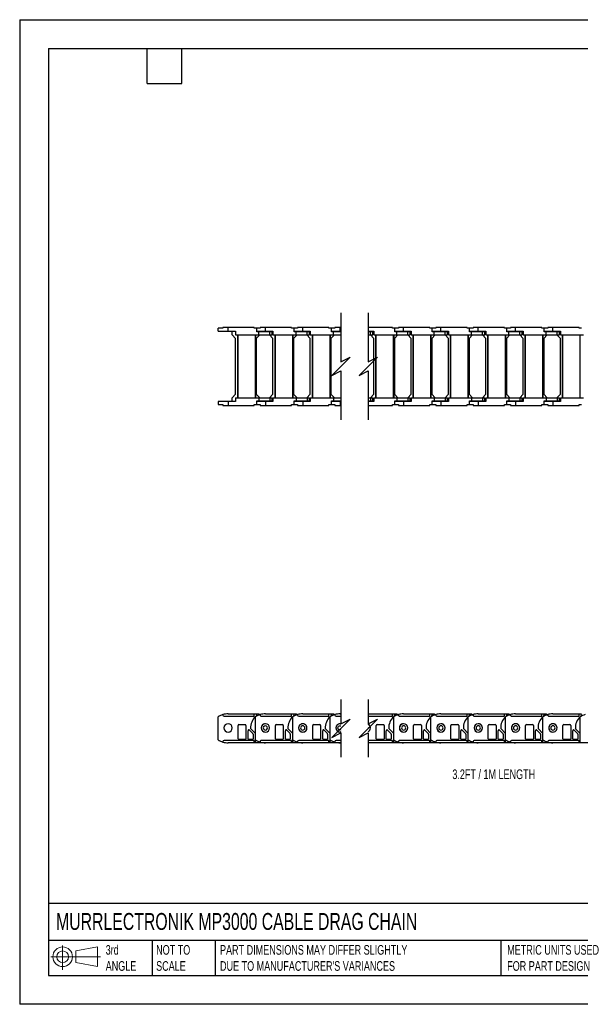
# Model space of a CAD drawing. Header units: millimetres. Extents: x 0 to 1537, y 0 to 1187.
# Tile 1 of 14: x 0 to 676, y 0 to 1187. Entities that reach past the tile are written whole.
import ezdxf

# ---------------------------------------------------------------- set-up
doc = ezdxf.new("R2010")
doc.units = ezdxf.units.MM
doc.header["$LTSCALE"] = 5.5
doc.layers.add('DIMENSIONS', color=140, linetype='Continuous', lineweight=25)
doc.layers.add('TEXT', color=140, linetype='Continuous', lineweight=25)
doc.styles.add('SLDTEXTSTYLE0', font='TXT', dxfattribs={"width": 0.7})

# ---------------------------------------------------------------- blocks, each defined once
blk = doc.blocks.new('Block11')
at = {"color": 7, "linetype": 'Continuous', "lineweight": 18}
for p, q in [((14.2, 29.2), (14.2, 0)), ((30.1, 22.9), (56, 27.7)), ((56, 27.7), (56, 4)), ((0, 15.8), (59.8, 15.8)), ((30.1, 8.8), (30.1, 22.9)), ((30.1, 8.8), (56, 4))]:
    blk.add_line(p, q, dxfattribs=at)
for radius in [11.8, 7.07]:
    blk.add_circle((14.2, 15.8), radius, dxfattribs=at)
blk = doc.blocks.new('Block12')
at = {"color": 7, "linetype": 'Continuous'}
blk.add_blockref('Block11', (0, 0), dxfattribs=at)

msp = doc.modelspace()

# ---------------------------------------------------------------- linework, layer by layer
at = {"color": 7, "linetype": 'Continuous'}
for p, q in [((0.01, 1187.46), (0.01, 0.01)), ((0.01, 1187.46), (1536.71, 1187.46)), ((1536.71, 0.01), (0.01, 0.01))]:
    msp.add_line(p, q, dxfattribs=at)
for p, q in [((239.28, 811.65), (239.28, 815.35)), ((244.98, 815.35), (239.28, 815.35)), ((239.28, 811.65), (251.28, 811.65)), ((244.98, 816.35), (244.98, 815.35)), ((251.28, 816.35), (244.98, 816.35)), ((251.28, 811.65), (251.28, 816.35)), ((282.78, 816.35), (251.28, 816.35)), ((251.28, 811.65), (260.28, 811.65)), ((256.18, 807.35), (256.18, 811.65)), ((260.28, 811.65), (260.28, 807.35)), ((282.78, 815.35), (282.78, 816.35)), ((285.78, 815.35), (282.78, 815.35)), ((285.78, 810.85), (285.78, 815.35)), ((285.78, 810.85), (285.78, 815.35)), ((285.78, 815.35), (285.78, 815.35)), ((289.98, 815.35), (285.78, 815.35)), ((285.78, 811.65), (296.28, 811.65)), ((288.28, 810.85), (285.78, 810.85)), ((288.28, 807.35), (288.28, 810.85)), ((301.38, 810.85), (288.28, 810.85)), ((289.98, 816.35), (289.98, 815.35)), ((296.28, 816.35), (289.98, 816.35)), ((291.28, 810.85), (291.28, 811.65)), ((296.28, 811.65), (296.28, 816.35)), ((327.78, 816.35), (296.28, 816.35)), ((296.28, 811.65), (305.28, 811.65)), ((301.28, 811.65), (301.28, 810.85)), ((301.38, 807.35), (301.38, 810.85)), ((304.28, 810.85), (301.38, 810.85)), ((304.28, 807.35), (304.28, 810.85)), ((305.28, 811.65), (305.28, 807.35)), ((327.78, 815.35), (327.78, 816.35)), ((330.78, 815.35), (327.78, 815.35)), ((330.78, 810.85), (330.78, 815.35)), ((330.78, 810.85), (330.78, 815.35)), ((330.78, 815.35), (330.78, 815.35)), ((334.98, 815.35), (330.78, 815.35)), ((330.78, 811.65), (341.28, 811.65)), ((333.28, 810.85), (330.78, 810.85)), ((333.28, 807.35), (333.28, 810.85)), ((346.38, 810.85), (333.28, 810.85)), ((334.98, 816.35), (334.98, 815.35)), ((341.28, 816.35), (334.98, 816.35)), ((336.28, 810.85), (336.28, 811.65)), ((341.28, 811.65), (341.28, 816.35)), ((372.78, 816.35), (341.28, 816.35)), ((341.28, 811.65), (350.28, 811.65)), ((346.28, 811.65), (346.28, 810.85)), ((346.38, 807.35), (346.38, 810.85)), ((349.28, 810.85), (346.38, 810.85)), ((349.28, 807.35), (349.28, 810.85)), ((350.28, 811.65), (350.28, 807.35)), ((372.78, 815.35), (372.78, 816.35)), ((375.78, 815.35), (372.78, 815.35)), ((375.78, 810.85), (375.78, 815.35)), ((375.78, 810.85), (375.78, 815.35)), ((375.78, 815.35), (375.78, 815.35)), ((379.98, 815.35), (375.78, 815.35)), ((375.78, 811.65), (386.28, 811.65)), ((378.28, 810.85), (375.78, 810.85)), ((378.28, 807.35), (378.28, 810.85)), ((387.29, 810.85), (378.28, 810.85)), ((379.98, 816.35), (379.98, 815.35)), ((386.28, 816.35), (379.98, 816.35)), ((381.28, 810.85), (381.28, 811.65)), ((386.28, 811.65), (386.28, 816.35)), ((387.29, 816.35), (386.28, 816.35)), ((386.28, 811.65), (387.29, 811.65)), ((449.36, 816.35), (420.29, 816.35)), ((420.29, 811.65), (426.86, 811.65)), ((422.96, 810.85), (420.29, 810.85)), ((422.86, 811.65), (422.86, 810.85)), ((422.96, 807.35), (422.96, 810.85)), ((425.86, 810.85), (422.96, 810.85)), ((425.86, 807.35), (425.86, 810.85)), ((426.86, 811.65), (426.86, 807.35)), ((449.36, 815.35), (449.36, 816.35)), ((452.36, 815.35), (449.36, 815.35)), ((452.36, 810.85), (452.36, 815.35)), ((452.36, 810.85), (452.36, 815.35)), ((452.36, 815.35), (452.36, 815.35)), ((456.56, 815.35), (452.36, 815.35)), ((452.36, 811.65), (462.86, 811.65)), ((454.86, 810.85), (452.36, 810.85)), ((454.86, 807.35), (454.86, 810.85)), ((467.96, 810.85), (454.86, 810.85)), ((456.56, 816.35), (456.56, 815.35)), ((462.86, 816.35), (456.56, 816.35)), ((457.86, 810.85), (457.86, 811.65)), ((462.86, 811.65), (462.86, 816.35)), ((494.36, 816.35), (462.86, 816.35)), ((462.86, 811.65), (471.86, 811.65)), ((467.86, 811.65), (467.86, 810.85)), ((467.96, 807.35), (467.96, 810.85)), ((470.86, 810.85), (467.96, 810.85)), ((470.86, 807.35), (470.86, 810.85)), ((471.86, 811.65), (471.86, 807.35)), ((494.36, 815.35), (494.36, 816.35)), ((497.36, 815.35), (494.36, 815.35)), ((497.36, 810.85), (497.36, 815.35)), ((497.36, 810.85), (497.36, 815.35)), ((497.36, 815.35), (497.36, 815.35)), ((501.56, 815.35), (497.36, 815.35)), ((497.36, 811.65), (507.86, 811.65)), ((499.86, 810.85), (497.36, 810.85)), ((499.86, 807.35), (499.86, 810.85)), ((512.96, 810.85), (499.86, 810.85)), ((501.56, 816.35), (501.56, 815.35)), ((507.86, 816.35), (501.56, 816.35)), ((502.86, 810.85), (502.86, 811.65)), ((507.86, 811.65), (507.86, 816.35)), ((539.36, 816.35), (507.86, 816.35)), ((507.86, 811.65), (516.86, 811.65)), ((512.86, 811.65), (512.86, 810.85)), ((512.96, 807.35), (512.96, 810.85)), ((515.86, 810.85), (512.96, 810.85)), ((515.86, 807.35), (515.86, 810.85)), ((516.86, 811.65), (516.86, 807.35)), ((539.36, 815.35), (539.36, 816.35)), ((542.36, 815.35), (539.36, 815.35)), ((542.36, 810.85), (542.36, 815.35)), ((542.36, 810.85), (542.36, 815.35)), ((542.36, 815.35), (542.36, 815.35)), ((546.56, 815.35), (542.36, 815.35)), ((542.36, 811.65), (552.86, 811.65)), ((544.86, 810.85), (542.36, 810.85)), ((544.86, 807.35), (544.86, 810.85)), ((557.96, 810.85), (544.86, 810.85)), ((546.56, 816.35), (546.56, 815.35)), ((552.86, 816.35), (546.56, 816.35)), ((547.86, 810.85), (547.86, 811.65)), ((552.86, 811.65), (552.86, 816.35)), ((584.36, 816.35), (552.86, 816.35)), ((552.86, 811.65), (561.86, 811.65)), ((557.86, 811.65), (557.86, 810.85)), ((557.96, 807.35), (557.96, 810.85)), ((560.86, 810.85), (557.96, 810.85)), ((560.86, 807.35), (560.86, 810.85)), ((561.86, 811.65), (561.86, 807.35)), ((584.36, 815.35), (584.36, 816.35)), ((587.36, 815.35), (584.36, 815.35)), ((587.36, 810.85), (587.36, 815.35)), ((587.36, 810.85), (587.36, 815.35)), ((587.36, 815.35), (587.36, 815.35)), ((591.56, 815.35), (587.36, 815.35)), ((587.36, 811.65), (597.86, 811.65)), ((589.86, 810.85), (587.36, 810.85)), ((589.86, 807.35), (589.86, 810.85)), ((602.96, 810.85), (589.86, 810.85)), ((591.56, 816.35), (591.56, 815.35)), ((597.86, 816.35), (591.56, 816.35)), ((592.86, 810.85), (592.86, 811.65)), ((597.86, 811.65), (597.86, 816.35)), ((629.36, 816.35), (597.86, 816.35)), ((597.86, 811.65), (606.86, 811.65)), ((602.86, 811.65), (602.86, 810.85)), ((602.96, 807.35), (602.96, 810.85)), ((605.86, 810.85), (602.96, 810.85)), ((605.86, 807.35), (605.86, 810.85)), ((606.86, 811.65), (606.86, 807.35)), ((629.36, 815.35), (629.36, 816.35)), ((632.36, 815.35), (629.36, 815.35)), ((632.36, 810.85), (632.36, 815.35)), ((632.36, 810.85), (632.36, 815.35)), ((632.36, 815.35), (632.36, 815.35)), ((636.56, 815.35), (632.36, 815.35)), ((632.36, 811.65), (642.86, 811.65)), ((634.86, 810.85), (632.36, 810.85)), ((634.86, 807.35), (634.86, 810.85)), ((647.96, 810.85), (634.86, 810.85)), ((636.56, 816.35), (636.56, 815.35)), ((642.86, 816.35), (636.56, 816.35)), ((637.86, 810.85), (637.86, 811.65)), ((642.86, 811.65), (642.86, 816.35)), ((674.36, 816.35), (642.86, 816.35)), ((642.86, 811.65), (651.86, 811.65)), ((647.86, 811.65), (647.86, 810.85)), ((647.96, 807.35), (647.96, 810.85)), ((650.86, 810.85), (647.96, 810.85)), ((650.86, 807.35), (650.86, 810.85)), ((651.86, 811.65), (651.86, 807.35)), ((674.36, 815.35), (674.36, 816.35)), ((677.36, 815.35), (674.36, 815.35)), ((260.28, 802.85), (256.18, 807.35)), ((260.28, 807.35), (288.28, 807.35)), ((260.28, 735.85), (260.28, 802.85)), ((262.88, 731.35), (262.88, 807.35)), ((263.38, 731.35), (263.38, 807.35)), ((284.18, 731.35), (284.18, 807.35)), ((284.68, 731.35), (284.68, 807.35)), ((289.38, 807.35), (285.28, 802.85)), ((285.28, 802.85), (285.28, 735.85)), ((288.28, 807.35), (301.38, 807.35)), ((305.28, 802.85), (301.18, 807.35)), ((301.38, 807.35), (304.28, 807.35)), ((305.28, 807.35), (333.28, 807.35)), ((305.28, 735.85), (305.28, 802.85)), ((307.88, 731.35), (307.88, 807.35)), ((308.38, 731.35), (308.38, 807.35)), ((329.18, 731.35), (329.18, 807.35)), ((329.68, 731.35), (329.68, 807.35)), ((334.38, 807.35), (330.28, 802.85)), ((330.28, 802.85), (330.28, 735.85)), ((333.28, 807.35), (346.38, 807.35)), ((350.28, 802.85), (346.18, 807.35)), ((346.38, 807.35), (349.28, 807.35)), ((350.28, 807.35), (378.28, 807.35)), ((350.28, 735.85), (350.28, 802.85)), ((352.88, 731.35), (352.88, 807.35)), ((353.38, 731.35), (353.38, 807.35)), ((374.18, 731.35), (374.18, 807.35)), ((374.68, 731.35), (374.68, 807.35)), ((379.38, 807.35), (375.28, 802.85)), ((375.28, 802.85), (375.28, 735.85)), ((378.28, 807.35), (387.29, 807.35)), ((420.29, 807.35), (422.96, 807.35)), ((426.86, 802.85), (422.76, 807.35)), ((422.96, 807.35), (425.86, 807.35)), ((426.86, 807.35), (454.86, 807.35)), ((426.86, 735.85), (426.86, 802.85)), ((429.46, 731.35), (429.46, 807.35)), ((429.96, 731.35), (429.96, 807.35)), ((450.76, 731.35), (450.76, 807.35)), ((451.26, 731.35), (451.26, 807.35)), ((455.96, 807.35), (451.86, 802.85)), ((451.86, 802.85), (451.86, 735.85)), ((454.86, 807.35), (467.96, 807.35)), ((471.86, 802.85), (467.76, 807.35)), ((467.96, 807.35), (470.86, 807.35)), ((471.86, 807.35), (499.86, 807.35)), ((471.86, 735.85), (471.86, 802.85)), ((474.46, 731.35), (474.46, 807.35)), ((474.96, 731.35), (474.96, 807.35)), ((495.76, 731.35), (495.76, 807.35)), ((496.26, 731.35), (496.26, 807.35)), ((500.96, 807.35), (496.86, 802.85)), ((496.86, 802.85), (496.86, 735.85)), ((499.86, 807.35), (512.96, 807.35)), ((516.86, 802.85), (512.76, 807.35)), ((512.96, 807.35), (515.86, 807.35)), ((516.86, 807.35), (544.86, 807.35)), ((516.86, 735.85), (516.86, 802.85)), ((519.46, 731.35), (519.46, 807.35)), ((519.96, 731.35), (519.96, 807.35)), ((540.76, 731.35), (540.76, 807.35)), ((541.26, 731.35), (541.26, 807.35)), ((545.96, 807.35), (541.86, 802.85)), ((541.86, 802.85), (541.86, 735.85)), ((544.86, 807.35), (557.96, 807.35)), ((561.86, 802.85), (557.76, 807.35)), ((557.96, 807.35), (560.86, 807.35)), ((561.86, 807.35), (589.86, 807.35)), ((561.86, 735.85), (561.86, 802.85)), ((564.46, 731.35), (564.46, 807.35)), ((564.96, 731.35), (564.96, 807.35)), ((585.76, 731.35), (585.76, 807.35)), ((586.26, 731.35), (586.26, 807.35)), ((590.96, 807.35), (586.86, 802.85)), ((586.86, 802.85), (586.86, 735.85)), ((589.86, 807.35), (602.96, 807.35)), ((606.86, 802.85), (602.76, 807.35)), ((602.96, 807.35), (605.86, 807.35)), ((606.86, 807.35), (634.86, 807.35)), ((606.86, 735.85), (606.86, 802.85)), ((609.46, 731.35), (609.46, 807.35)), ((609.96, 731.35), (609.96, 807.35)), ((630.76, 731.35), (630.76, 807.35)), ((631.26, 731.35), (631.26, 807.35)), ((635.96, 807.35), (631.86, 802.85)), ((631.86, 802.85), (631.86, 735.85)), ((634.86, 807.35), (647.96, 807.35)), ((651.86, 802.85), (647.76, 807.35)), ((647.96, 807.35), (650.86, 807.35)), ((651.86, 807.35), (679.86, 807.35)), ((651.86, 735.85), (651.86, 802.85)), ((654.46, 731.35), (654.46, 807.35)), ((654.96, 731.35), (654.96, 807.35)), ((675.76, 731.35), (675.76, 807.35)), ((239.28, 727.05), (239.28, 723.35)), ((251.28, 727.05), (239.28, 727.05)), ((251.28, 727.05), (251.28, 722.35)), ((260.28, 727.05), (251.28, 727.05)), ((256.18, 731.35), (260.28, 735.85)), ((256.18, 727.05), (256.18, 731.35)), ((260.28, 731.35), (260.28, 727.05)), ((260.28, 731.35), (288.28, 731.35)), ((285.28, 735.85), (289.38, 731.35)), ((285.78, 723.35), (285.78, 727.85)), ((285.78, 727.85), (288.28, 727.85)), ((285.78, 723.35), (285.78, 727.85)), ((296.28, 727.05), (285.78, 727.05)), ((288.28, 731.35), (288.28, 727.85)), ((288.28, 731.35), (301.38, 731.35)), ((288.28, 727.85), (301.38, 727.85)), ((291.28, 727.85), (291.28, 727.05)), ((296.28, 727.05), (296.28, 722.35)), ((305.28, 727.05), (296.28, 727.05)), ((301.18, 731.35), (305.28, 735.85)), ((301.28, 727.05), (301.28, 727.85)), ((301.38, 731.35), (301.38, 727.85)), ((301.38, 731.35), (304.28, 731.35)), ((301.38, 727.85), (304.28, 727.85)), ((304.28, 727.85), (304.28, 731.35)), ((305.28, 731.35), (305.28, 727.05)), ((305.28, 731.35), (333.28, 731.35)), ((330.28, 735.85), (334.38, 731.35)), ((330.78, 723.35), (330.78, 727.85)), ((330.78, 727.85), (333.28, 727.85)), ((330.78, 723.35), (330.78, 727.85)), ((341.28, 727.05), (330.78, 727.05)), ((333.28, 731.35), (333.28, 727.85)), ((333.28, 731.35), (346.38, 731.35)), ((333.28, 727.85), (346.38, 727.85)), ((336.28, 727.85), (336.28, 727.05)), ((341.28, 727.05), (341.28, 722.35)), ((350.28, 727.05), (341.28, 727.05)), ((346.18, 731.35), (350.28, 735.85)), ((346.28, 727.05), (346.28, 727.85)), ((346.38, 731.35), (346.38, 727.85)), ((346.38, 731.35), (349.28, 731.35)), ((346.38, 727.85), (349.28, 727.85)), ((349.28, 727.85), (349.28, 731.35)), ((350.28, 731.35), (378.28, 731.35)), ((350.28, 731.35), (350.28, 727.05)), ((375.28, 735.85), (379.38, 731.35)), ((375.78, 723.35), (375.78, 727.85)), ((375.78, 727.85), (378.28, 727.85)), ((375.78, 723.35), (375.78, 727.85)), ((386.28, 727.05), (375.78, 727.05)), ((378.28, 731.35), (378.28, 727.85)), ((378.28, 731.35), (387.29, 731.35)), ((378.28, 727.85), (387.29, 727.85)), ((381.28, 727.85), (381.28, 727.05)), ((386.28, 727.05), (386.28, 722.35)), ((387.29, 727.05), (386.28, 727.05)), ((420.29, 731.35), (422.96, 731.35)), ((420.29, 727.85), (422.96, 727.85)), ((426.86, 727.05), (420.29, 727.05)), ((422.76, 731.35), (426.86, 735.85)), ((422.86, 727.05), (422.86, 727.85)), ((422.96, 731.35), (422.96, 727.85)), ((422.96, 731.35), (425.86, 731.35)), ((422.96, 727.85), (425.86, 727.85)), ((425.86, 727.85), (425.86, 731.35)), ((426.86, 731.35), (426.86, 727.05)), ((426.86, 731.35), (454.86, 731.35)), ((451.86, 735.85), (455.96, 731.35)), ((452.36, 723.35), (452.36, 727.85)), ((452.36, 727.85), (454.86, 727.85)), ((452.36, 723.35), (452.36, 727.85)), ((462.86, 727.05), (452.36, 727.05)), ((454.86, 731.35), (454.86, 727.85)), ((454.86, 731.35), (467.96, 731.35)), ((454.86, 727.85), (467.96, 727.85)), ((457.86, 727.85), (457.86, 727.05)), ((462.86, 727.05), (462.86, 722.35)), ((471.86, 727.05), (462.86, 727.05)), ((467.76, 731.35), (471.86, 735.85)), ((467.86, 727.05), (467.86, 727.85)), ((467.96, 731.35), (467.96, 727.85)), ((467.96, 731.35), (470.86, 731.35)), ((467.96, 727.85), (470.86, 727.85)), ((470.86, 727.85), (470.86, 731.35)), ((471.86, 731.35), (471.86, 727.05)), ((471.86, 731.35), (499.86, 731.35)), ((496.86, 735.85), (500.96, 731.35)), ((497.36, 723.35), (497.36, 727.85)), ((497.36, 727.85), (499.86, 727.85)), ((497.36, 723.35), (497.36, 727.85)), ((507.86, 727.05), (497.36, 727.05)), ((499.86, 731.35), (499.86, 727.85)), ((499.86, 731.35), (512.96, 731.35)), ((499.86, 727.85), (512.96, 727.85)), ((502.86, 727.85), (502.86, 727.05)), ((507.86, 727.05), (507.86, 722.35)), ((516.86, 727.05), (507.86, 727.05)), ((512.76, 731.35), (516.86, 735.85)), ((512.86, 727.05), (512.86, 727.85)), ((512.96, 731.35), (512.96, 727.85)), ((512.96, 731.35), (515.86, 731.35)), ((512.96, 727.85), (515.86, 727.85)), ((515.86, 727.85), (515.86, 731.35)), ((516.86, 731.35), (544.86, 731.35)), ((516.86, 731.35), (516.86, 727.05)), ((541.86, 735.85), (545.96, 731.35)), ((542.36, 723.35), (542.36, 727.85)), ((542.36, 727.85), (544.86, 727.85)), ((542.36, 723.35), (542.36, 727.85)), ((552.86, 727.05), (542.36, 727.05)), ((544.86, 731.35), (544.86, 727.85)), ((544.86, 731.35), (557.96, 731.35)), ((544.86, 727.85), (557.96, 727.85)), ((547.86, 727.85), (547.86, 727.05)), ((552.86, 727.05), (552.86, 722.35)), ((561.86, 727.05), (552.86, 727.05)), ((557.76, 731.35), (561.86, 735.85)), ((557.86, 727.05), (557.86, 727.85)), ((557.96, 731.35), (557.96, 727.85)), ((557.96, 731.35), (560.86, 731.35)), ((557.96, 727.85), (560.86, 727.85)), ((560.86, 727.85), (560.86, 731.35)), ((561.86, 731.35), (561.86, 727.05)), ((561.86, 731.35), (589.86, 731.35)), ((586.86, 735.85), (590.96, 731.35)), ((587.36, 723.35), (587.36, 727.85)), ((587.36, 727.85), (589.86, 727.85)), ((587.36, 723.35), (587.36, 727.85)), ((597.86, 727.05), (587.36, 727.05)), ((589.86, 731.35), (589.86, 727.85)), ((589.86, 731.35), (602.96, 731.35)), ((589.86, 727.85), (602.96, 727.85)), ((592.86, 727.85), (592.86, 727.05)), ((597.86, 727.05), (597.86, 722.35)), ((606.86, 727.05), (597.86, 727.05)), ((602.76, 731.35), (606.86, 735.85)), ((602.86, 727.05), (602.86, 727.85)), ((602.96, 731.35), (602.96, 727.85)), ((602.96, 731.35), (605.86, 731.35)), ((602.96, 727.85), (605.86, 727.85)), ((605.86, 727.85), (605.86, 731.35)), ((606.86, 731.35), (606.86, 727.05)), ((606.86, 731.35), (634.86, 731.35)), ((631.86, 735.85), (635.96, 731.35)), ((632.36, 723.35), (632.36, 727.85)), ((632.36, 727.85), (634.86, 727.85)), ((632.36, 723.35), (632.36, 727.85)), ((642.86, 727.05), (632.36, 727.05)), ((634.86, 731.35), (634.86, 727.85)), ((634.86, 731.35), (647.96, 731.35)), ((634.86, 727.85), (647.96, 727.85)), ((637.86, 727.85), (637.86, 727.05)), ((642.86, 727.05), (642.86, 722.35)), ((651.86, 727.05), (642.86, 727.05)), ((647.76, 731.35), (651.86, 735.85)), ((647.86, 727.05), (647.86, 727.85)), ((647.96, 731.35), (647.96, 727.85)), ((647.96, 731.35), (650.86, 731.35)), ((647.96, 727.85), (650.86, 727.85)), ((650.86, 727.85), (650.86, 731.35)), ((651.86, 731.35), (679.86, 731.35)), ((651.86, 731.35), (651.86, 727.05)), ((239.28, 723.35), (244.98, 723.35)), ((244.98, 723.35), (244.98, 722.35)), ((244.98, 722.35), (251.28, 722.35)), ((251.28, 722.35), (282.78, 722.35)), ((282.78, 723.35), (285.78, 723.35)), ((282.78, 722.35), (282.78, 723.35)), ((285.78, 723.35), (285.78, 723.35)), ((285.78, 723.35), (289.98, 723.35)), ((289.98, 723.35), (289.98, 722.35)), ((289.98, 722.35), (296.28, 722.35)), ((296.28, 722.35), (327.78, 722.35)), ((327.78, 723.35), (330.78, 723.35)), ((327.78, 722.35), (327.78, 723.35)), ((330.78, 723.35), (330.78, 723.35)), ((330.78, 723.35), (334.98, 723.35)), ((334.98, 723.35), (334.98, 722.35)), ((334.98, 722.35), (341.28, 722.35)), ((341.28, 722.35), (372.78, 722.35)), ((372.78, 723.35), (375.78, 723.35)), ((372.78, 722.35), (372.78, 723.35)), ((375.78, 723.35), (375.78, 723.35)), ((375.78, 723.35), (379.98, 723.35)), ((379.98, 723.35), (379.98, 722.35)), ((379.98, 722.35), (386.28, 722.35)), ((386.28, 722.35), (387.29, 722.35)), ((420.29, 722.35), (449.36, 722.35)), ((449.36, 723.35), (452.36, 723.35)), ((449.36, 722.35), (449.36, 723.35)), ((452.36, 723.35), (452.36, 723.35)), ((452.36, 723.35), (456.56, 723.35)), ((456.56, 723.35), (456.56, 722.35)), ((456.56, 722.35), (462.86, 722.35)), ((462.86, 722.35), (494.36, 722.35)), ((494.36, 723.35), (497.36, 723.35)), ((494.36, 722.35), (494.36, 723.35)), ((497.36, 723.35), (497.36, 723.35)), ((497.36, 723.35), (501.56, 723.35)), ((501.56, 723.35), (501.56, 722.35)), ((501.56, 722.35), (507.86, 722.35)), ((507.86, 722.35), (539.36, 722.35)), ((539.36, 723.35), (542.36, 723.35)), ((539.36, 722.35), (539.36, 723.35)), ((542.36, 723.35), (542.36, 723.35)), ((542.36, 723.35), (546.56, 723.35)), ((546.56, 723.35), (546.56, 722.35)), ((546.56, 722.35), (552.86, 722.35)), ((552.86, 722.35), (584.36, 722.35)), ((584.36, 723.35), (587.36, 723.35)), ((584.36, 722.35), (584.36, 723.35)), ((587.36, 723.35), (587.36, 723.35)), ((587.36, 723.35), (591.56, 723.35)), ((591.56, 723.35), (591.56, 722.35)), ((591.56, 722.35), (597.86, 722.35)), ((597.86, 722.35), (629.36, 722.35)), ((629.36, 723.35), (632.36, 723.35)), ((629.36, 722.35), (629.36, 723.35)), ((632.36, 723.35), (632.36, 723.35)), ((632.36, 723.35), (636.56, 723.35)), ((636.56, 723.35), (636.56, 722.35)), ((636.56, 722.35), (642.86, 722.35)), ((642.86, 722.35), (674.36, 722.35)), ((674.36, 723.35), (677.36, 723.35)), ((674.36, 722.35), (674.36, 723.35)), ((239.28, 319.1), (239.28, 346.57)), ((244.98, 349.37), (244.98, 348.83)), ((246.48, 347.33), (282.28, 347.33)), ((251.28, 350.33), (282.78, 350.33)), ((282.78, 347.83), (282.78, 350.33)), ((282.78, 350.33), (285.78, 350.33)), ((284.28, 319.1), (284.28, 346.57)), ((285.78, 349.33), (285.78, 350.33)), ((285.78, 350.33), (288.28, 350.33)), ((288.28, 350.33), (289.6, 349.24)), ((289.98, 349.37), (289.98, 348.83)), ((291.48, 347.33), (327.28, 347.33)), ((296.28, 350.33), (327.78, 350.33)), ((327.78, 347.83), (327.78, 350.33)), ((327.78, 350.33), (330.78, 350.33)), ((329.28, 319.1), (329.28, 346.57)), ((330.78, 349.33), (330.78, 350.33)), ((330.78, 350.33), (333.28, 350.33)), ((333.28, 350.33), (334.6, 349.24)), ((334.98, 349.37), (334.98, 348.83)), ((336.48, 347.33), (372.28, 347.33)), ((341.28, 350.33), (372.78, 350.33)), ((372.78, 347.83), (372.78, 350.33)), ((372.78, 350.33), (375.78, 350.33)), ((374.28, 319.1), (374.28, 346.57)), ((375.78, 349.33), (375.78, 350.33)), ((375.78, 350.33), (378.28, 350.33)), ((378.28, 350.33), (379.6, 349.24)), ((379.98, 349.37), (379.98, 348.83)), ((381.48, 347.33), (387.29, 347.33)), ((386.28, 350.33), (387.29, 350.33)), ((420.29, 350.33), (449.36, 350.33)), ((420.29, 347.33), (448.86, 347.33)), ((449.36, 347.83), (449.36, 350.33)), ((449.36, 350.33), (452.36, 350.33)), ((450.86, 319.1), (450.86, 346.57)), ((452.36, 349.33), (452.36, 350.33)), ((452.36, 350.33), (454.86, 350.33)), ((454.86, 350.33), (456.18, 349.24)), ((456.56, 349.37), (456.56, 348.83)), ((458.06, 347.33), (493.86, 347.33)), ((462.86, 350.33), (494.36, 350.33)), ((494.36, 347.83), (494.36, 350.33)), ((494.36, 350.33), (497.36, 350.33)), ((495.86, 319.1), (495.86, 346.57)), ((497.36, 349.33), (497.36, 350.33)), ((497.36, 350.33), (499.86, 350.33)), ((499.86, 350.33), (501.18, 349.24)), ((501.56, 349.37), (501.56, 348.83)), ((503.06, 347.33), (538.86, 347.33)), ((507.86, 350.33), (539.36, 350.33)), ((539.36, 347.83), (539.36, 350.33)), ((539.36, 350.33), (542.36, 350.33)), ((540.86, 319.1), (540.86, 346.57)), ((542.36, 349.33), (542.36, 350.33)), ((542.36, 350.33), (544.86, 350.33)), ((544.86, 350.33), (546.18, 349.24)), ((546.56, 349.37), (546.56, 348.83)), ((548.06, 347.33), (583.86, 347.33)), ((552.86, 350.33), (584.36, 350.33)), ((584.36, 347.83), (584.36, 350.33)), ((584.36, 350.33), (587.36, 350.33)), ((585.86, 319.1), (585.86, 346.57)), ((587.36, 349.33), (587.36, 350.33)), ((587.36, 350.33), (589.86, 350.33)), ((589.86, 350.33), (591.18, 349.24)), ((591.56, 349.37), (591.56, 348.83)), ((593.06, 347.33), (628.86, 347.33)), ((597.86, 350.33), (629.36, 350.33)), ((629.36, 347.83), (629.36, 350.33)), ((629.36, 350.33), (632.36, 350.33)), ((630.86, 319.1), (630.86, 346.57)), ((632.36, 349.33), (632.36, 350.33)), ((632.36, 350.33), (634.86, 350.33)), ((634.86, 350.33), (636.18, 349.24)), ((636.56, 349.37), (636.56, 348.83)), ((638.06, 347.33), (673.86, 347.33)), ((642.86, 350.33), (674.36, 350.33)), ((674.36, 347.83), (674.36, 350.33)), ((674.36, 350.33), (677.36, 350.33)), ((675.86, 319.1), (675.86, 346.57)), ((263.28, 320.33), (263.28, 336.33)), ((264.28, 337.33), (271.78, 337.33)), ((272.78, 336.33), (272.78, 320.33)), ((284.28, 326.73), (278.29, 332.72)), ((308.28, 320.33), (308.28, 336.33)), ((309.28, 337.33), (316.78, 337.33)), ((317.78, 336.33), (317.78, 320.33)), ((329.28, 326.73), (323.29, 332.72)), ((353.28, 320.33), (353.28, 336.33)), ((354.28, 337.33), (361.78, 337.33)), ((362.78, 336.33), (362.78, 320.33)), ((374.28, 326.73), (368.29, 332.72)), ((386.28, 338.38), (387.29, 338.24)), ((420.29, 333.93), (420.41, 333.33)), ((420.41, 333.33), (420.29, 332.74)), ((429.86, 320.33), (429.86, 336.33)), ((430.86, 337.33), (438.36, 337.33)), ((439.36, 336.33), (439.36, 320.33)), ((450.86, 326.73), (444.87, 332.72)), ((474.86, 320.33), (474.86, 336.33)), ((475.86, 337.33), (483.36, 337.33)), ((484.36, 336.33), (484.36, 320.33)), ((495.86, 326.73), (489.87, 332.72)), ((519.86, 320.33), (519.86, 336.33)), ((520.86, 337.33), (528.36, 337.33)), ((529.36, 336.33), (529.36, 320.33)), ((540.86, 326.73), (534.87, 332.72)), ((564.86, 320.33), (564.86, 336.33)), ((565.86, 337.33), (573.36, 337.33)), ((574.36, 336.33), (574.36, 320.33)), ((585.86, 326.73), (579.87, 332.72)), ((609.86, 320.33), (609.86, 336.33)), ((610.86, 337.33), (618.36, 337.33)), ((619.36, 336.33), (619.36, 320.33)), ((630.86, 326.73), (624.87, 332.72)), ((654.86, 320.33), (654.86, 336.33)), ((655.86, 337.33), (663.36, 337.33)), ((664.36, 336.33), (664.36, 320.33)), ((675.86, 326.73), (669.87, 332.72)), ((275.28, 320.33), (275.28, 329.92)), ((276.98, 330.63), (280.98, 326.63)), ((281.28, 325.92), (281.28, 320.33)), ((284.28, 315.33), (284.28, 326.73)), ((320.28, 320.33), (320.28, 329.92)), ((321.98, 330.63), (325.98, 326.63)), ((326.28, 325.92), (326.28, 320.33)), ((329.28, 315.33), (329.28, 326.73)), ((365.28, 320.33), (365.28, 329.92)), ((366.98, 330.63), (370.98, 326.63)), ((371.28, 325.92), (371.28, 320.33)), ((374.28, 315.33), (374.28, 326.73)), ((387.29, 328.43), (386.28, 328.28)), ((441.86, 320.33), (441.86, 329.92)), ((443.57, 330.63), (447.57, 326.63)), ((447.86, 325.92), (447.86, 320.33)), ((450.86, 315.33), (450.86, 326.73)), ((486.86, 320.33), (486.86, 329.92)), ((488.57, 330.63), (492.57, 326.63)), ((492.86, 325.92), (492.86, 320.33)), ((495.86, 315.33), (495.86, 326.73)), ((531.86, 320.33), (531.86, 329.92)), ((533.57, 330.63), (537.57, 326.63)), ((537.86, 325.92), (537.86, 320.33)), ((540.86, 315.33), (540.86, 326.73)), ((576.86, 320.33), (576.86, 329.92)), ((578.57, 330.63), (582.57, 326.63)), ((582.86, 325.92), (582.86, 320.33)), ((585.86, 315.33), (585.86, 326.73)), ((621.86, 320.33), (621.86, 329.92)), ((623.57, 330.63), (627.57, 326.63)), ((627.86, 325.92), (627.86, 320.33)), ((630.86, 315.33), (630.86, 326.73)), ((666.86, 320.33), (666.86, 329.92)), ((668.57, 330.63), (672.57, 326.63)), ((672.86, 325.92), (672.86, 320.33)), ((675.86, 315.33), (675.86, 326.73)), ((244.98, 316.83), (244.98, 316.3)), ((282.28, 318.33), (246.48, 318.33)), ((282.78, 315.33), (251.28, 315.33)), ((271.78, 319.33), (264.28, 319.33)), ((280.28, 319.33), (276.28, 319.33)), ((282.78, 315.33), (282.78, 317.83)), ((284.28, 315.33), (282.78, 315.33)), ((296.28, 315.33), (284.28, 315.33)), ((289.98, 316.83), (289.98, 316.3)), ((327.28, 318.33), (291.48, 318.33)), ((327.78, 315.33), (296.28, 315.33)), ((316.78, 319.33), (309.28, 319.33)), ((325.28, 319.33), (321.28, 319.33)), ((327.78, 315.33), (327.78, 317.83)), ((329.28, 315.33), (327.78, 315.33)), ((341.28, 315.33), (329.28, 315.33)), ((334.98, 316.83), (334.98, 316.3)), ((372.28, 318.33), (336.48, 318.33)), ((372.78, 315.33), (341.28, 315.33)), ((361.78, 319.33), (354.28, 319.33)), ((370.28, 319.33), (366.28, 319.33)), ((372.78, 315.33), (372.78, 317.83)), ((374.28, 315.33), (372.78, 315.33)), ((386.28, 315.33), (374.28, 315.33)), ((379.98, 316.83), (379.98, 316.3)), ((387.29, 318.33), (381.48, 318.33)), ((387.29, 315.33), (386.28, 315.33)), ((448.86, 318.33), (420.29, 318.33)), ((449.36, 315.33), (420.29, 315.33)), ((438.36, 319.33), (430.86, 319.33)), ((446.86, 319.33), (442.86, 319.33)), ((449.36, 315.33), (449.36, 317.83)), ((450.86, 315.33), (449.36, 315.33)), ((462.86, 315.33), (450.86, 315.33)), ((456.56, 316.83), (456.56, 316.3)), ((493.86, 318.33), (458.06, 318.33)), ((494.36, 315.33), (462.86, 315.33)), ((483.36, 319.33), (475.86, 319.33)), ((491.86, 319.33), (487.86, 319.33)), ((494.36, 315.33), (494.36, 317.83)), ((495.86, 315.33), (494.36, 315.33)), ((507.86, 315.33), (495.86, 315.33)), ((501.56, 316.83), (501.56, 316.3)), ((538.86, 318.33), (503.06, 318.33)), ((539.36, 315.33), (507.86, 315.33)), ((528.36, 319.33), (520.86, 319.33)), ((536.86, 319.33), (532.86, 319.33)), ((539.36, 315.33), (539.36, 317.83)), ((540.86, 315.33), (539.36, 315.33)), ((552.86, 315.33), (540.86, 315.33)), ((546.56, 316.83), (546.56, 316.3)), ((583.86, 318.33), (548.06, 318.33)), ((584.36, 315.33), (552.86, 315.33)), ((573.36, 319.33), (565.86, 319.33)), ((581.86, 319.33), (577.86, 319.33)), ((584.36, 315.33), (584.36, 317.83)), ((585.86, 315.33), (584.36, 315.33)), ((597.86, 315.33), (585.86, 315.33)), ((591.56, 316.83), (591.56, 316.3)), ((628.86, 318.33), (593.06, 318.33)), ((629.36, 315.33), (597.86, 315.33)), ((618.36, 319.33), (610.86, 319.33)), ((626.86, 319.33), (622.86, 319.33)), ((629.36, 315.33), (629.36, 317.83)), ((630.86, 315.33), (629.36, 315.33)), ((642.86, 315.33), (630.86, 315.33)), ((636.56, 316.83), (636.56, 316.3)), ((673.86, 318.33), (638.06, 318.33)), ((674.36, 315.33), (642.86, 315.33)), ((663.36, 319.33), (655.86, 319.33)), ((671.86, 319.33), (667.86, 319.33)), ((674.36, 315.33), (674.36, 317.83)), ((675.86, 315.33), (674.36, 315.33)), ((687.86, 315.33), (675.86, 315.33))]:
    msp.add_line(p, q)
at = {"flags": 128}
for points in [[(383.73, 333.33), (383.92, 334.31), (384.47, 335.14), (385.3, 335.69), (386.28, 335.88), (387.25, 335.69), (387.29, 335.66)], [(387.29, 331), (387.25, 330.98), (386.28, 330.78), (385.3, 330.98), (384.47, 331.53), (383.92, 332.36), (383.73, 333.33)]]:
    msp.add_lwpolyline(points, dxfattribs=at)
for centre, radius, start, end in [((251.28, 329.33), 21, 107.45467, 124.8466), ((251.28, 329.33), 21, 89.99731, 107.45451), ((246.48, 348.83), 1.5, 180.00018, 270.0001), ((296.28, 333.33), 18, 131.81039, 181.94317), ((282.28, 347.83), 0.5, 270.00152, 359.99933), ((296.28, 329.33), 21, 107.45482, 124.84621), ((282.98, 349.23), 2.8, 297.61969, 2.10205), ((296.28, 329.33), 21, 89.99715, 107.45467), ((291.48, 348.83), 1.5, 179.99824, 270.00091), ((341.28, 333.33), 18, 131.81039, 181.94317), ((327.28, 347.83), 0.5, 270.00152, 359.99933), ((341.28, 329.33), 21, 107.45467, 124.8466), ((327.98, 349.23), 2.8, 297.62095, 2.10178), ((341.28, 329.33), 21, 89.99715, 107.45467), ((336.48, 348.83), 1.5, 180.00018, 270.0001), ((386.28, 333.33), 18, 131.81025, 181.94321), ((372.28, 347.83), 0.5, 270.00152, 359.99933), ((386.28, 329.33), 21, 107.45467, 124.8466), ((372.98, 349.23), 2.8, 297.62032, 2.10192), ((386.28, 329.33), 21, 89.99723, 107.45459), ((381.48, 348.83), 1.5, 180.00018, 269.99953), ((462.86, 333.33), 18, 131.81039, 181.94317), ((448.86, 347.83), 0.5, 270.00152, 359.99933), ((462.86, 329.33), 21, 107.45475, 124.84641), ((449.56, 349.23), 2.8, 297.62061, 2.10114), ((462.86, 329.33), 21, 89.99723, 107.45459), ((458.06, 348.83), 1.5, 179.99921, 270.00051), ((507.86, 333.33), 18, 131.81042, 181.94309), ((493.86, 347.83), 0.5, 270.00067, 359.99933), ((507.86, 329.33), 21, 107.45471, 124.84651), ((494.56, 349.23), 2.8, 297.62046, 2.10153), ((507.86, 329.33), 21, 89.99723, 107.45459), ((503.06, 348.83), 1.5, 180.00018, 269.99982), ((552.86, 333.33), 18, 131.81037, 181.94314), ((538.86, 347.83), 0.5, 269.99994, 0.00006), ((552.86, 329.33), 21, 107.45471, 124.84651), ((539.56, 349.23), 2.8, 297.62039, 2.10172), ((552.86, 329.33), 21, 89.99721, 107.45461), ((548.06, 348.83), 1.5, 179.99994, 270.00006), ((597.86, 333.33), 18, 131.81034, 181.94316), ((583.86, 347.83), 0.5, 270.00041, 359.9997), ((597.86, 329.33), 21, 107.45466, 124.84655), ((584.56, 349.23), 2.8, 297.62043, 2.10167), ((597.86, 329.33), 21, 89.99721, 107.45461), ((593.06, 348.83), 1.5, 179.99979, 270.00009), ((642.86, 333.33), 18, 131.81037, 181.94314), ((628.86, 347.83), 0.5, 269.99994, 0.00006), ((642.86, 329.33), 21, 107.45471, 124.84651), ((629.56, 349.23), 2.8, 297.62046, 2.10153), ((642.86, 329.33), 21, 89.99721, 107.45461), ((638.06, 348.83), 1.5, 179.99994, 270.00006), ((687.86, 333.33), 18, 131.81042, 181.94309), ((673.86, 347.83), 0.5, 270.00067, 359.99933), ((687.86, 329.33), 21, 107.45471, 124.84651), ((674.56, 349.23), 2.8, 297.62046, 2.10153), ((251.28, 333.33), 5.05, 90.00005, 269.99995), ((251.28, 333.33), 5.05, 270.00003, 89.99997), ((264.28, 336.33), 1, 89.99981, 179.99933), ((271.78, 336.33), 1, 359.99775, 90.00139), ((296.28, 333.33), 5.05, 89.99971, 270.00029), ((296.28, 333.33), 5, 0.00011, 179.99989), ((296.28, 333.33), 5, 180.00011, 359.99989), ((296.28, 333.33), 2.55, 359.99983, 180.00017), ((296.28, 333.33), 2.55, 179.99983, 0.00017), ((296.28, 333.33), 5.05, 270.00003, 89.99997), ((309.28, 336.33), 1, 90.00152, 179.99933), ((316.78, 336.33), 1, 0.00067, 90.00019), ((341.28, 333.33), 5.05, 90.00005, 269.99995), ((341.28, 333.33), 5, 359.99996, 180.00004), ((341.28, 333.33), 5, 179.99996, 0.00004), ((341.28, 333.33), 2.55, 0.00017, 179.99983), ((341.28, 333.33), 2.55, 180.00017, 359.99983), ((341.28, 333.33), 5.05, 270.00003, 89.99997), ((354.28, 336.33), 1, 89.99981, 179.99933), ((361.78, 336.33), 1, 0.00067, 89.99933), ((386.28, 333.33), 5.05, 90.00005, 269.99995), ((386.22, 333.37), 4.94, 77.44346, 180.44984), ((386.23, 333.31), 4.95, 179.75702, 282.34968), ((417.93, 333.33), 4.98, 298.29818, 61.70182), ((418.02, 333.38), 4.84, 359.43494, 62.02683), ((418.02, 333.29), 4.84, 297.97317, 0.56506), ((430.86, 336.33), 1, 90.00067, 179.99933), ((438.36, 336.33), 1, 359.99921, 89.99994), ((462.86, 333.33), 5.05, 89.99988, 270.00012), ((462.86, 333.33), 5, 0.00001, 179.99999), ((462.86, 333.33), 5, 180.00004, 359.99996), ((462.86, 333.33), 2.55, 360, 180), ((462.86, 333.33), 2.55, 180, 0), ((462.86, 333.33), 5.05, 270.00003, 89.99997), ((475.86, 336.33), 1, 90.00067, 179.99933), ((483.36, 336.33), 1, 0.00067, 89.99933), ((507.86, 333.33), 5.05, 90.00005, 269.99995), ((507.86, 333.33), 5, 0.00002, 179.99998), ((507.86, 333.33), 5, 180.00002, 359.99998), ((507.86, 333.33), 2.55, 0, 180), ((507.86, 333.33), 2.55, 180, 0), ((507.86, 333.33), 5.05, 269.99995, 90.00005), ((520.86, 336.33), 1, 89.99994, 180.00006), ((528.36, 336.33), 1, 359.99994, 89.99963), ((552.86, 333.33), 5.05, 90, 270), ((552.86, 333.33), 5, 360, 180), ((552.86, 333.33), 5, 180, 360), ((552.86, 333.33), 2.55, 0.00004, 179.99996), ((552.86, 333.33), 2.55, 180.00004, 359.99996), ((552.86, 333.33), 5.05, 269.99999, 90.00001), ((565.86, 336.33), 1, 90.00041, 179.9997), ((573.36, 336.33), 1, 0.0003, 89.99959), ((597.86, 333.33), 5.05, 90, 270), ((597.86, 333.33), 5, 359.99999, 180.00001), ((597.86, 333.33), 5, 179.99999, 0.00001), ((597.86, 333.33), 2.55, 0.00004, 179.99996), ((597.86, 333.33), 2.55, 180.00004, 359.99996), ((597.86, 333.33), 5.05, 269.99999, 90.00001), ((610.86, 336.33), 1, 90.00033, 179.99988), ((618.36, 336.33), 1, 0.0003, 89.99959), ((642.86, 333.33), 5.05, 90, 270), ((642.86, 333.33), 5, 359.99998, 180.00002), ((642.86, 333.33), 5, 179.99998, 0.00002), ((642.86, 333.33), 2.55, 0.00004, 179.99996), ((642.86, 333.33), 2.55, 180.00004, 359.99996), ((642.86, 333.33), 5.05, 269.99999, 90.00001), ((655.86, 336.33), 1, 90.0003, 179.9997), ((663.36, 336.33), 1, 0.00067, 89.99933), ((276.28, 329.92), 1, 44.99916, 180.00073), ((280.28, 325.92), 1, 359.99815, 45.00166), ((321.28, 329.92), 1, 45.00014, 179.99975), ((325.28, 325.92), 1, 0.00608, 44.99373), ((366.28, 329.92), 1, 44.99965, 180.00024), ((370.28, 325.92), 1, 359.99815, 45.00166), ((442.86, 329.92), 1, 44.99965, 180.00024), ((446.86, 325.92), 1, 0.00211, 44.9977), ((487.86, 329.92), 1, 44.99989, 179.99999), ((491.86, 325.92), 1, 0.00053, 44.99826), ((532.86, 329.92), 1, 44.99989, 179.99999), ((536.86, 325.92), 1, 0.00033, 44.99897), ((577.86, 329.92), 1, 44.99986, 180), ((581.86, 325.92), 1, 359.99983, 44.99946), ((622.86, 329.92), 1, 44.99989, 179.99999), ((626.86, 325.92), 1, 359.99934, 44.99996), ((667.86, 329.92), 1, 44.99989, 179.99999), ((671.86, 325.92), 1, 359.99854, 45.00024), ((251.28, 336.33), 21, 235.15375, 252.54522), ((246.48, 316.83), 1.5, 90.00038, 179.99905), ((251.28, 336.33), 21, 252.5451, 270.00282), ((264.28, 320.33), 1, 180.00067, 270.00019), ((271.78, 320.33), 1, 269.99861, 0.00225), ((276.28, 320.33), 1, 179.99775, 270.00139), ((280.28, 320.33), 1, 270.00152, 359.99933), ((282.28, 317.83), 0.5, 0.00152, 89.99848), ((296.28, 336.34), 21, 235.15414, 252.54507), ((291.48, 316.83), 1.5, 89.99958, 180.00099), ((296.28, 336.33), 21, 252.54494, 270.00298), ((309.28, 320.33), 1, 180.00067, 269.99848), ((316.78, 320.33), 1, 269.99981, 359.99933), ((321.28, 320.33), 1, 180.00067, 269.99848), ((325.28, 320.33), 1, 269.99981, 359.99933), ((327.28, 317.83), 0.5, 0.00152, 89.99848), ((341.28, 336.33), 21, 235.15375, 252.54522), ((336.48, 316.83), 1.5, 90.00038, 179.99905), ((341.28, 336.33), 21, 252.54494, 270.00298), ((354.28, 320.33), 1, 180.00067, 270.00019), ((361.78, 320.33), 1, 270.00067, 359.99933), ((366.28, 320.33), 1, 180.00067, 269.99933), ((370.28, 320.33), 1, 270.00067, 359.99933), ((372.28, 317.83), 0.5, 0.00152, 89.99848), ((386.28, 336.33), 21, 235.15375, 252.54522), ((381.48, 316.83), 1.5, 90.00095, 179.99905), ((386.28, 336.33), 21, 252.54502, 270.0029), ((430.86, 320.33), 1, 180.00067, 269.99933), ((438.36, 320.33), 1, 270.00006, 0.00079), ((442.86, 320.33), 1, 179.99921, 269.99994), ((446.86, 320.33), 1, 270.00067, 359.99933), ((448.86, 317.83), 0.5, 0.00152, 89.99848), ((462.86, 336.33), 21, 235.15394, 252.54514), ((458.06, 316.83), 1.5, 89.99998, 180.00002), ((462.86, 336.33), 21, 252.54502, 270.0029), ((475.86, 320.33), 1, 180.00067, 269.99933), ((483.36, 320.33), 1, 270.00067, 359.99933), ((487.86, 320.33), 1, 179.99994, 270.00006), ((491.86, 320.33), 1, 269.99994, 0.00006), ((493.86, 317.83), 0.5, 0.00152, 89.99933), ((507.86, 336.33), 21, 235.15384, 252.54518), ((503.06, 316.83), 1.5, 90.00067, 179.99905), ((507.86, 336.33), 21, 252.54502, 270.0029), ((520.86, 320.33), 1, 179.99994, 270.00006), ((528.36, 320.33), 1, 270.00037, 0.00006), ((532.86, 320.33), 1, 180.0003, 269.9997), ((536.86, 320.33), 1, 270.0003, 359.9997), ((538.86, 317.83), 0.5, 0.00079, 90.00006), ((552.86, 336.33), 21, 235.15384, 252.54518), ((548.06, 316.83), 1.5, 90.00042, 179.99929), ((552.86, 336.33), 21, 252.545, 270.00292), ((565.86, 320.33), 1, 180.0003, 269.99959), ((573.36, 320.33), 1, 270.00041, 359.9997), ((577.86, 320.33), 1, 180.0003, 269.99964), ((581.86, 320.33), 1, 270.00041, 359.9997), ((583.86, 317.83), 0.5, 0.00116, 89.99959), ((597.86, 336.33), 21, 235.1538, 252.54523), ((593.06, 316.83), 1.5, 90.0004, 179.99944), ((597.86, 336.33), 21, 252.54499, 270.00292), ((610.86, 320.33), 1, 180.00012, 269.99967), ((618.36, 320.33), 1, 270.00041, 359.9997), ((622.86, 320.33), 1, 180.0003, 269.99959), ((626.86, 320.33), 1, 270.00052, 359.9997), ((628.86, 317.83), 0.5, 0.00079, 90.00006), ((642.86, 336.33), 21, 235.15384, 252.54518), ((638.06, 316.83), 1.5, 90.00042, 179.99929), ((642.86, 336.33), 21, 252.545, 270.00292), ((655.86, 320.33), 1, 180.0003, 269.9997), ((663.36, 320.33), 1, 270.00067, 359.99933), ((667.86, 320.33), 1, 179.99994, 270.00006), ((671.86, 320.33), 1, 270.00037, 0.00006), ((673.86, 317.83), 0.5, 0.00152, 89.99933)]:
    msp.add_arc(centre, radius, start, end)
at = {"layer": 'DIMENSIONS', "color": 140}
for p, q in [((387.29, 833.81), (387.29, 774.85)), ((420.29, 833.81), (420.29, 774.85)), ((387.29, 774.85), (398.29, 780.35)), ((398.29, 780.35), (387.29, 769.35)), ((420.29, 774.85), (431.29, 780.35)), ((431.29, 780.35), (420.29, 769.35)), ((387.29, 769.35), (376.29, 758.35)), ((376.29, 758.35), (387.29, 763.85)), ((387.29, 763.85), (387.29, 704.88)), ((420.29, 769.35), (409.29, 758.35)), ((409.29, 758.35), (420.29, 763.85)), ((420.29, 763.85), (420.29, 704.88)), ((387.29, 367.8), (387.29, 338.33)), ((420.29, 367.8), (420.29, 338.33)), ((387.29, 332.83), (376.29, 321.83)), ((387.29, 338.33), (398.29, 343.83)), ((398.29, 343.83), (387.29, 332.83)), ((420.29, 332.83), (409.29, 321.83)), ((420.29, 338.33), (431.29, 343.83)), ((431.29, 343.83), (420.29, 332.83)), ((376.29, 321.83), (387.29, 327.33)), ((387.29, 327.33), (387.29, 297.87)), ((409.29, 321.83), (420.29, 327.33)), ((420.29, 327.33), (420.29, 297.87))]:
    msp.add_line(p, q, dxfattribs=at)
at = {"layer": 'TEXT'}
for p, q in [((34.92, 1152.53), (1501.77, 1152.53)), ((34.92, 1152.53), (34.92, 34.92)), ((153.67, 1110.62), (153.67, 1152.53)), ((195.58, 1110.62), (195.58, 1152.53)), ((153.67, 1110.62), (195.58, 1110.62)), ((1501.77, 121.69), (34.92, 121.69)), ((1501.77, 76.83), (34.92, 76.83)), ((159.75, 76.83), (159.75, 34.92)), ((235.61, 76.83), (235.61, 34.92)), ((580.16, 76.83), (580.16, 34.92)), ((34.92, 34.92), (1501.77, 34.92))]:
    msp.add_line(p, q, dxfattribs=at)

# ---------------------------------------------------------------- block references
msp.add_blockref('Block12', (37.61, 41.55), dxfattribs=at)

# ---------------------------------------------------------------- texts
at = {"layer": 'DIMENSIONS', "insert": (521.57, 283.28), "char_height": 11.6417, "attachment_point": 1, "style": 'SLDTEXTSTYLE0'}
msp.add_mtext('3.2FT / 1M LENGTH', dxfattribs=at)
at = {"layer": 'TEXT', "attachment_point": 1, "style": 'SLDTEXTSTYLE0'}
for s, insert, char_height in [('MURRLECTRONIK MP3000 CABLE DRAG CHAIN', (43.81, 110.13), 20.3729), ('3rd^JANGLE', (103.68, 71.48), 11.642), ('NOT TO^JSCALE', (164.49, 71.48), 11.6417), ("PART DIMENSIONS MAY DIFFER SLIGHTLY ^JDUE TO MANUFACTURER'S VARIANCES", (241.52, 71.48), 11.6417), ('METRIC UNITS USED ^JFOR PART DESIGN', (587.69, 71.48), 11.6417)]:
    msp.add_mtext(s, dxfattribs=dict(at, insert=insert, char_height=char_height))

doc.saveas('drawing.dxf')
